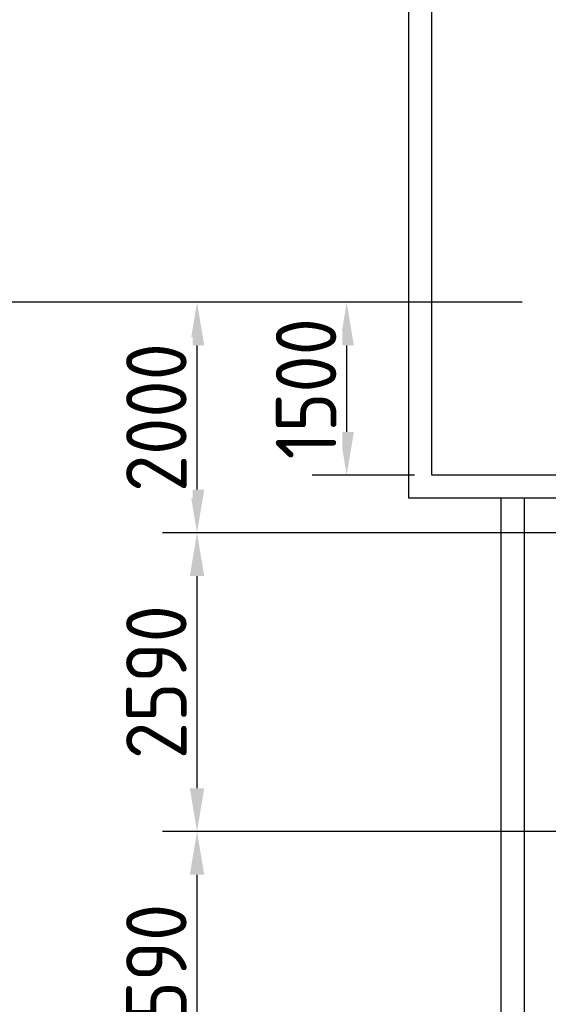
# Model space of a CAD drawing. Header units: millimetres. Extents: x -34725 to 178350, y -13707 to 126150.
# Tile 244 of 256: x 35060 to 39647, y 109322 to 117862. Entities that reach past the tile are written whole.
import ezdxf

# ---------------------------------------------------------------- set-up
doc = ezdxf.new("R2010")
doc.units = ezdxf.units.MM
doc.layers.get('Defpoints').update_dxf_attribs({"linetype": 'CONTINUOUS'})
doc.layers.add('AM_4', color=3, linetype='CONTINUOUS', lineweight=25)
doc.layers.add('AM_5', color=3, linetype='CONTINUOUS', lineweight=25)
doc.styles.get("Standard").update_dxf_attribs({"font": 'isocp.shx'})
doc.dimstyles.new('AM_ISO', dxfattribs={"dimtxt": 3.5, "dimasz": 2.5, "dimexe": 2, "dimexo": 1, "dimgap": 0.6, "dimtad": 1, "dimdsep": 46, "dimtxsty": 'Standard', "dimcen": 0, "dimclrd": 256, "dimclre": 256, "dimclrt": 2, "dimadec": 0, "dimazin": 2, "dimtp": 0.1, "dimtm": 0.1, "dimtfac": 0.71, "dimtmove": 0, "dimatfit": 3, "dimfxl": 1, "dimtfill": 1, "dimtfillclr": 256, "dimlwd": -1, "dimlwe": -1, "dimarcsym": 0})

# ---------------------------------------------------------------- blocks, each defined once
blk = doc.blocks.new('*D58')
at = {"layer": 'AM_5', "transparency": 16777216}
for p, q in [((39279.9, 115411.5), (37597.8, 115411.5)), ((37897.8, 114286.5), (37897.8, 115036.5)), ((38486.9, 113911.5), (37597.8, 113911.5))]:
    blk.add_line(p, q, dxfattribs=at)
for points in [[(37835.3, 115036.5), (37960.3, 115036.5), (37897.8, 115411.5)], [(37835.3, 114286.5), (37960.3, 114286.5), (37897.8, 113911.5)]]:
    blk.add_solid(points, dxfattribs=at)
at = {"layer": 'Defpoints', "color": 0, "transparency": 16777216}
for p in [(37897.8, 115411.5), (39429.9, 115411.5), (38636.9, 113911.5)]:
    blk.add_point(p, dxfattribs=at)
at = {"layer": 'AM_5', "color": 2, "transparency": 16777216, "insert": (37545.3, 114661.5), "char_height": 525, "attachment_point": 5, "rotation": 90, "bg_fill": 3, "box_fill_scale": 1.1, "bg_fill_color": 256, "bg_fill_true_color": 13158600, "bg_fill_transparency": 0}
blk.add_mtext('1500', dxfattribs=at)
blk = doc.blocks.new('*D59')
at = {"layer": 'AM_5', "transparency": 16777216}
for p, q in [((38286.9, 115411.5), (34490.6, 115411.5)), ((34790.6, 115036.5), (34790.6, 27986.5)), ((41251.9, 27611.5), (34490.6, 27611.5))]:
    blk.add_line(p, q, dxfattribs=at)
for points in [[(34728.1, 115036.5), (34853.1, 115036.5), (34790.6, 115411.5)], [(34728.1, 27986.5), (34853.1, 27986.5), (34790.6, 27611.5)]]:
    blk.add_solid(points, dxfattribs=at)
at = {"layer": 'Defpoints', "color": 0, "transparency": 16777216}
for p in [(38436.9, 115411.5), (34790.6, 27611.5), (41401.9, 27611.5)]:
    blk.add_point(p, dxfattribs=at)
at = {"layer": 'AM_5', "color": 3, "transparency": 16777216, "insert": (34325.6, 71511.5), "char_height": 750, "attachment_point": 5, "rotation": 90, "bg_fill": 3, "box_fill_scale": 1.1, "bg_fill_color": 256, "bg_fill_true_color": 13158600, "bg_fill_transparency": 0}
blk.add_mtext('C - C = 87800', dxfattribs=at)
blk = doc.blocks.new('*D113')
at = {"layer": 'AM_5', "transparency": 16777216}
for p, q in [((39419.9, 115411.5), (36299, 115411.5)), ((36599, 113786.5), (36599, 115036.5)), ((41471.9, 113411.5), (36299, 113411.5))]:
    blk.add_line(p, q, dxfattribs=at)
for points in [[(36536.5, 115036.5), (36661.5, 115036.5), (36599, 115411.5)], [(36536.5, 113786.5), (36661.5, 113786.5), (36599, 113411.5)]]:
    blk.add_solid(points, dxfattribs=at)
at = {"layer": 'Defpoints', "color": 0, "transparency": 16777216}
for p in [(36599, 115411.5), (39569.9, 115411.5), (41621.9, 113411.5)]:
    blk.add_point(p, dxfattribs=at)
at = {"layer": 'AM_5', "color": 2, "transparency": 16777216, "insert": (36246.4, 114411.5), "char_height": 525, "attachment_point": 5, "rotation": 90, "bg_fill": 3, "box_fill_scale": 1.1, "bg_fill_color": 256, "bg_fill_true_color": 13158600, "bg_fill_transparency": 0}
blk.add_mtext('2000', dxfattribs=at)
blk = doc.blocks.new('*D127')
at = {"layer": 'AM_5', "transparency": 16777216}
for p, q in [((41471.9, 113411.5), (36299, 113411.5)), ((36599, 111196.5), (36599, 113036.5)), ((41471.9, 110821.5), (36299, 110821.5))]:
    blk.add_line(p, q, dxfattribs=at)
for points in [[(36536.5, 113036.5), (36661.5, 113036.5), (36599, 113411.5)], [(36536.5, 111196.5), (36661.5, 111196.5), (36599, 110821.5)]]:
    blk.add_solid(points, dxfattribs=at)
at = {"layer": 'Defpoints', "color": 0, "transparency": 16777216}
for p in [(36599, 113411.5), (41621.9, 113411.5), (41621.9, 110821.5)]:
    blk.add_point(p, dxfattribs=at)
at = {"layer": 'AM_5', "color": 2, "transparency": 16777216, "insert": (36246.4, 112116.5), "char_height": 525, "attachment_point": 5, "rotation": 90, "bg_fill": 3, "box_fill_scale": 1.1, "bg_fill_color": 256, "bg_fill_true_color": 13158600, "bg_fill_transparency": 0}
blk.add_mtext('2590', dxfattribs=at)
blk = doc.blocks.new('*D128')
at = {"layer": 'AM_5', "transparency": 16777216}
for p, q in [((41471.9, 110821.5), (36299, 110821.5)), ((36599, 108606.5), (36599, 110446.5)), ((41471.9, 108231.5), (36299, 108231.5))]:
    blk.add_line(p, q, dxfattribs=at)
for points in [[(36536.5, 110446.5), (36661.5, 110446.5), (36599, 110821.5)], [(36536.5, 108606.5), (36661.5, 108606.5), (36599, 108231.5)]]:
    blk.add_solid(points, dxfattribs=at)
at = {"layer": 'Defpoints', "color": 0, "transparency": 16777216}
for p in [(36599, 110821.5), (41621.9, 110821.5), (41621.9, 108231.5)]:
    blk.add_point(p, dxfattribs=at)
at = {"layer": 'AM_5', "color": 2, "transparency": 16777216, "insert": (36246.4, 109526.5), "char_height": 525, "attachment_point": 5, "rotation": 90, "bg_fill": 3, "box_fill_scale": 1.1, "bg_fill_color": 256, "bg_fill_true_color": 13158600, "bg_fill_transparency": 0}
blk.add_mtext('2590', dxfattribs=at)

msp = doc.modelspace()

# ---------------------------------------------------------------- linework, layer by layer
at = {"layer": 'AM_4'}
for p, q in [((38436.896, 113711.467), (38436.896, 121211.467)), ((38636.896, 113911.467), (38636.896, 121011.467)), ((53636.896, 113911.467), (38636.896, 113911.467)), ((53836.896, 113711.467), (38436.896, 113711.467)), ((39236.896, 26161.467), (39236.896, 113711.467)), ((39436.896, 113711.467), (39436.896, 26161.467))]:
    msp.add_line(p, q, dxfattribs=at)

# ---------------------------------------------------------------- next in the draw order: dimensions: what is measured, and where the dimension line sits
at = {"layer": 'AM_5'}
dim = msp.add_linear_dim(base=(37897.791, 115411.467), p1=(38636.896, 113911.467), p2=(39429.896, 115411.467), angle=270, dimstyle='AM_ISO', override={"dimscale": 150}, dxfattribs=at)
dim.commit()
dim.dimension.update_dxf_attribs({"geometry": '*D58', "text_midpoint": (37545.291, 114661.467)})

# ---------------------------------------------------------------- next in the draw order: dimensions: what is measured, and where the dimension line sits
dim = msp.add_linear_dim(base=(34790.58, 27611.467), p1=(38436.896, 115411.467), p2=(41401.896, 27611.467), angle=270, text='C - C = <>', dimstyle='AM_ISO', override={"dimscale": 150, "dimtxt": 5, "dimclrt": 7}, dxfattribs=at)
dim.commit()
dim.dimension.update_dxf_attribs({"geometry": '*D59', "text_midpoint": (34325.58, 71511.467)})

# ---------------------------------------------------------------- next in the draw order: dimensions: what is measured, and where the dimension line sits
dim = msp.add_linear_dim(base=(36598.999, 115411.467), p1=(41621.896, 113411.467), p2=(39569.896, 115411.467), angle=270, dimstyle='AM_ISO', override={"dimscale": 150}, dxfattribs=at)
dim.commit()
dim.dimension.update_dxf_attribs({"geometry": '*D113', "text_midpoint": (36246.447, 114411.467)})

# ---------------------------------------------------------------- next in the draw order: dimensions: what is measured, and where the dimension line sits
dim = msp.add_linear_dim(base=(36598.999, 113411.467), p1=(41621.896, 110821.467), p2=(41621.896, 113411.467), angle=270, dimstyle='AM_ISO', override={"dimscale": 150}, dxfattribs=at)
dim.commit()
dim.dimension.update_dxf_attribs({"geometry": '*D127', "text_midpoint": (36246.447, 112116.467)})

# ---------------------------------------------------------------- next in the draw order: dimensions: what is measured, and where the dimension line sits
dim = msp.add_linear_dim(base=(36598.999, 110821.467), p1=(41621.896, 108231.467), p2=(41621.896, 110821.467), angle=270, dimstyle='AM_ISO', override={"dimscale": 150}, dxfattribs=at)
dim.commit()
dim.dimension.update_dxf_attribs({"geometry": '*D128', "text_midpoint": (36246.447, 109526.467)})

doc.saveas('drawing.dxf')
